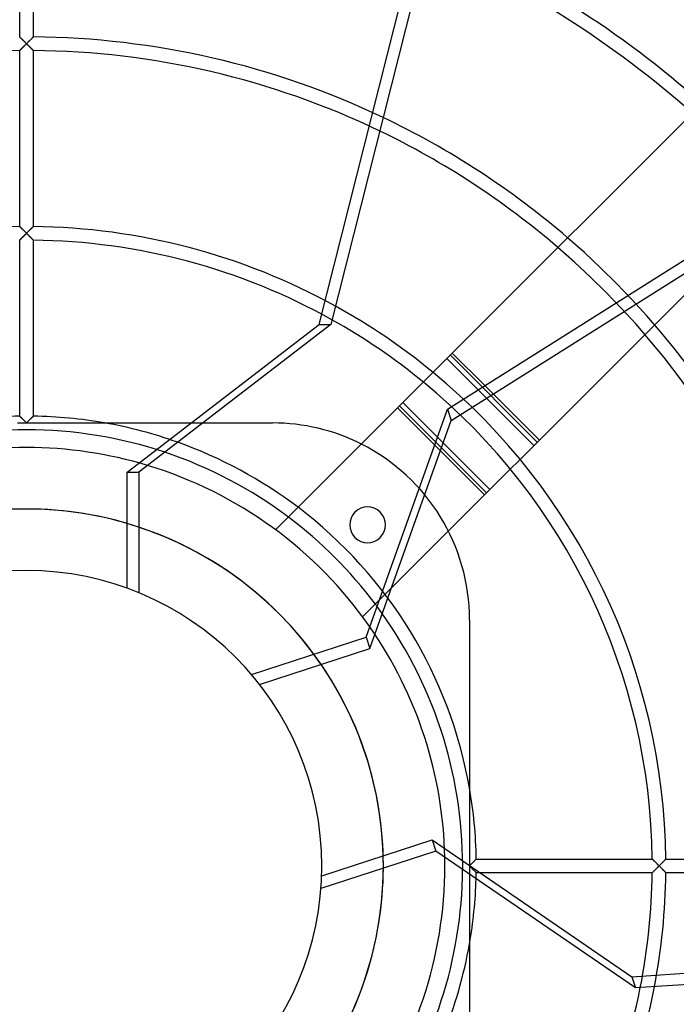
# Model space of a CAD drawing. Header units: millimetres. Extents: x -232 to 232, y -232 to 232.
# Tile 8 of 11: x -1 to 95, y -20 to 124. Entities that reach past the tile are written whole.
import ezdxf

# ---------------------------------------------------------------- set-up
doc = ezdxf.new("R2010")
doc.units = ezdxf.units.MM
doc.layers.add('HIDDEN', color=7, linetype='Continuous')
doc.layers.add('THICK', color=7, linetype='Continuous')

msp = doc.modelspace()

# ---------------------------------------------------------------- linework, layer by layer
at = {"layer": 'HIDDEN'}
for p, q in [((42.91, 79.42), (62.56, 157.05)), ((-1, 121.6), (-1, 147.42)), ((1, 147.42), (1, 121.6)), ((-1, 121.6), (-1, 121.6)), ((-1, 121.6), (-0.99, 121.59)), ((-0.99, 121.59), (-1, 121.6)), ((-1, 121.6), (-1, 121.6)), ((-0.99, 121.59), (-0.98, 121.58)), ((-0.98, 121.58), (-0.99, 121.59)), ((-0.98, 121.58), (-0.96, 121.56)), ((-0.96, 121.57), (-0.98, 121.58)), ((-0.94, 121.55), (-0.96, 121.57)), ((-0.96, 121.56), (-0.94, 121.54)), ((-0.92, 121.52), (-0.94, 121.55)), ((-0.94, 121.54), (-0.91, 121.52)), ((-0.89, 121.49), (-0.92, 121.52)), ((-0.91, 121.52), (-0.88, 121.49)), ((-0.86, 121.46), (-0.89, 121.49)), ((-0.88, 121.49), (-0.85, 121.45)), ((-0.83, 121.43), (-0.86, 121.46)), ((-0.85, 121.45), (-0.81, 121.42)), ((-0.79, 121.39), (-0.83, 121.43)), ((-0.81, 121.42), (-0.78, 121.38)), ((-0.75, 121.36), (-0.79, 121.39)), ((-0.78, 121.38), (-0.73, 121.34)), ((-0.71, 121.32), (-0.75, 121.36)), ((-0.73, 121.34), (-0.69, 121.3)), ((0.71, 121.32), (0.75, 121.36)), ((0.75, 121.36), (0.71, 121.32)), ((0.75, 121.36), (0.79, 121.39)), ((0.79, 121.39), (0.75, 121.36)), ((0.79, 121.39), (0.83, 121.43)), ((0.83, 121.43), (0.79, 121.39)), ((0.83, 121.43), (0.86, 121.46)), ((0.86, 121.46), (0.83, 121.43)), ((0.86, 121.46), (0.89, 121.49)), ((0.89, 121.49), (0.86, 121.46)), ((0.89, 121.49), (0.92, 121.52)), ((0.92, 121.52), (0.89, 121.49)), ((0.92, 121.52), (0.94, 121.55)), ((0.94, 121.55), (0.92, 121.52)), ((0.94, 121.55), (0.96, 121.57)), ((0.96, 121.57), (0.94, 121.55)), ((0.96, 121.57), (0.98, 121.58)), ((0.98, 121.58), (0.96, 121.57)), ((0.98, 121.58), (0.99, 121.59)), ((0.99, 121.59), (0.98, 121.58)), ((0.99, 121.59), (1, 121.6)), ((1, 121.6), (0.99, 121.59)), ((1, 121.6), (1, 121.6)), ((1, 121.6), (1, 121.6)), ((-0.74, 119.86), (-0.7, 119.9)), ((-0.68, 119.92), (-0.73, 119.88)), ((-0.67, 121.28), (-0.71, 121.32)), ((-0.7, 119.9), (-0.66, 119.94)), ((-0.69, 121.3), (-0.65, 121.26)), ((-0.64, 119.97), (-0.68, 119.92)), ((-0.63, 121.23), (-0.67, 121.28)), ((-0.66, 119.94), (-0.62, 119.99)), ((-0.65, 121.26), (-0.6, 121.21)), ((-0.59, 120.01), (-0.64, 119.97)), ((-0.58, 121.19), (-0.63, 121.23)), ((-0.62, 119.99), (-0.57, 120.03)), ((-0.6, 121.21), (-0.56, 121.16)), ((-0.54, 120.06), (-0.59, 120.01)), ((-0.54, 121.14), (-0.58, 121.19)), ((-0.57, 120.03), (-0.53, 120.08)), ((-0.56, 121.16), (-0.51, 121.12)), ((-0.49, 121.1), (-0.54, 121.14)), ((-0.5, 120.11), (-0.54, 120.06)), ((-0.53, 120.08), (-0.48, 120.13)), ((-0.51, 121.12), (-0.46, 121.07)), ((-0.44, 120.16), (-0.5, 120.11)), ((-0.44, 121.05), (-0.49, 121.1)), ((-0.48, 120.13), (-0.43, 120.18)), ((-0.46, 121.07), (-0.41, 121.02)), ((-0.4, 121), (-0.44, 121.05)), ((-0.39, 120.21), (-0.44, 120.16)), ((-0.43, 120.18), (-0.38, 120.23)), ((-0.41, 121.02), (-0.36, 120.97)), ((-0.35, 120.96), (-0.4, 121)), ((-0.34, 120.27), (-0.39, 120.21)), ((-0.38, 120.23), (-0.33, 120.28)), ((-0.36, 120.97), (-0.31, 120.92)), ((-0.3, 120.91), (-0.35, 120.96)), ((-0.28, 120.32), (-0.34, 120.27)), ((-0.33, 120.28), (-0.27, 120.33)), ((-0.31, 120.92), (-0.26, 120.87)), ((-0.25, 120.86), (-0.3, 120.91)), ((-0.23, 120.38), (-0.28, 120.32)), ((-0.27, 120.33), (-0.22, 120.39)), ((-0.26, 120.87), (-0.21, 120.82)), ((-0.2, 120.81), (-0.25, 120.86)), ((-0.17, 120.44), (-0.23, 120.38)), ((-0.22, 120.39), (-0.17, 120.44)), ((-0.21, 120.82), (-0.16, 120.76)), ((-0.15, 120.76), (-0.2, 120.81)), ((-0.17, 120.44), (-0.11, 120.5)), ((-0.12, 120.49), (-0.17, 120.44)), ((-0.16, 120.76), (-0.1, 120.71)), ((-0.1, 120.71), (-0.15, 120.76)), ((-0.06, 120.55), (-0.12, 120.49)), ((-0.11, 120.5), (-0.06, 120.55)), ((-0.1, 120.71), (-0.05, 120.66)), ((-0.05, 120.66), (-0.1, 120.71)), ((0, 120.61), (-0.06, 120.55)), ((-0.06, 120.55), (0, 120.61)), ((-0.05, 120.66), (0, 120.61)), ((0, 120.61), (-0.05, 120.66)), ((0, 120.61), (0.05, 120.66)), ((0.05, 120.66), (0, 120.61)), ((0.06, 120.55), (0, 120.61)), ((0, 120.61), (0.06, 120.55)), ((0.05, 120.66), (0.1, 120.71)), ((0.1, 120.71), (0.05, 120.66)), ((0.12, 120.49), (0.06, 120.55)), ((0.06, 120.55), (0.11, 120.5)), ((0.1, 120.71), (0.15, 120.76)), ((0.15, 120.76), (0.1, 120.71)), ((0.11, 120.5), (0.17, 120.44)), ((0.17, 120.44), (0.12, 120.49)), ((0.15, 120.76), (0.2, 120.81)), ((0.2, 120.81), (0.15, 120.76)), ((0.23, 120.38), (0.17, 120.44)), ((0.17, 120.44), (0.22, 120.39)), ((0.2, 120.81), (0.25, 120.86)), ((0.25, 120.86), (0.2, 120.81)), ((0.22, 120.39), (0.27, 120.33)), ((0.28, 120.32), (0.23, 120.38)), ((0.25, 120.86), (0.3, 120.91)), ((0.3, 120.91), (0.25, 120.86)), ((0.27, 120.33), (0.33, 120.28)), ((0.34, 120.27), (0.28, 120.32)), ((0.3, 120.91), (0.35, 120.96)), ((0.35, 120.96), (0.3, 120.91)), ((0.33, 120.28), (0.38, 120.23)), ((0.39, 120.21), (0.34, 120.27)), ((0.35, 120.96), (0.4, 121)), ((0.4, 121), (0.35, 120.96)), ((0.38, 120.23), (0.43, 120.18)), ((0.44, 120.16), (0.39, 120.21)), ((0.4, 121), (0.44, 121.05)), ((0.44, 121.05), (0.4, 121)), ((0.43, 120.18), (0.48, 120.13)), ((0.44, 121.05), (0.49, 121.1)), ((0.49, 121.1), (0.44, 121.05)), ((0.5, 120.11), (0.44, 120.16)), ((0.48, 120.13), (0.53, 120.08)), ((0.49, 121.1), (0.54, 121.14)), ((0.54, 121.14), (0.49, 121.1)), ((0.54, 120.06), (0.5, 120.11)), ((0.53, 120.08), (0.57, 120.03)), ((0.54, 121.14), (0.58, 121.19)), ((0.58, 121.19), (0.54, 121.14)), ((0.59, 120.01), (0.54, 120.06)), ((0.57, 120.03), (0.62, 119.99)), ((0.58, 121.19), (0.63, 121.23)), ((0.63, 121.23), (0.58, 121.19)), ((0.64, 119.97), (0.59, 120.01)), ((0.62, 119.99), (0.66, 119.94)), ((0.63, 121.23), (0.67, 121.28)), ((0.67, 121.28), (0.63, 121.23)), ((0.68, 119.92), (0.64, 119.97)), ((0.66, 119.94), (0.7, 119.9)), ((0.67, 121.28), (0.71, 121.32)), ((0.71, 121.32), (0.67, 121.28)), ((0.73, 119.88), (0.68, 119.92)), ((0.7, 119.9), (0.74, 119.86)), ((-0.99, 119.61), (-1, 119.61)), ((-1, 119.61), (-1, 119.6)), ((-1, 119.6), (-1, 119.61)), ((-1, 119.61), (-0.99, 119.61)), ((-1, 93.79), (-1, 119.6)), ((-0.98, 119.63), (-0.99, 119.61)), ((-0.99, 119.61), (-0.98, 119.63)), ((-0.96, 119.65), (-0.98, 119.63)), ((-0.98, 119.63), (-0.96, 119.64)), ((-0.93, 119.67), (-0.96, 119.65)), ((-0.96, 119.64), (-0.94, 119.66)), ((-0.94, 119.66), (-0.91, 119.69)), ((-0.91, 119.7), (-0.93, 119.67)), ((-0.88, 119.73), (-0.91, 119.7)), ((-0.91, 119.69), (-0.89, 119.72)), ((-0.89, 119.72), (-0.85, 119.75)), ((-0.84, 119.76), (-0.88, 119.73)), ((-0.85, 119.75), (-0.82, 119.78)), ((-0.81, 119.8), (-0.84, 119.76)), ((-0.82, 119.78), (-0.78, 119.82)), ((-0.77, 119.84), (-0.81, 119.8)), ((-0.78, 119.82), (-0.74, 119.86)), ((-0.73, 119.88), (-0.77, 119.84)), ((0.77, 119.84), (0.73, 119.88)), ((0.74, 119.86), (0.78, 119.82)), ((0.81, 119.8), (0.77, 119.84)), ((0.78, 119.82), (0.82, 119.78)), ((0.84, 119.76), (0.81, 119.8)), ((0.82, 119.78), (0.85, 119.75)), ((0.88, 119.73), (0.84, 119.76)), ((0.85, 119.75), (0.89, 119.72)), ((0.91, 119.7), (0.88, 119.73)), ((0.89, 119.72), (0.91, 119.69)), ((0.93, 119.67), (0.91, 119.7)), ((0.91, 119.69), (0.94, 119.66)), ((0.96, 119.65), (0.93, 119.67)), ((0.94, 119.66), (0.96, 119.64)), ((0.98, 119.63), (0.96, 119.65)), ((0.96, 119.64), (0.98, 119.63)), ((0.99, 119.61), (0.98, 119.63)), ((0.98, 119.63), (0.99, 119.61)), ((1, 119.61), (0.99, 119.61)), ((0.99, 119.61), (1, 119.61)), ((1, 119.6), (1, 119.61)), ((1, 119.61), (1, 119.6)), ((1, 119.6), (1, 93.79)), ((75.23, 62.46), (110.41, 97.64)), ((-1, 93.79), (-1, 93.79)), ((-1, 93.79), (-0.99, 93.78)), ((-0.99, 93.78), (-1, 93.79)), ((-1, 93.79), (-1, 93.79)), ((-0.99, 93.78), (-0.98, 93.77)), ((-0.98, 93.77), (-0.99, 93.78)), ((-0.98, 93.77), (-0.96, 93.75)), ((-0.96, 93.75), (-0.98, 93.77)), ((-0.96, 93.75), (-0.94, 93.73)), ((-0.94, 93.73), (-0.96, 93.75)), ((-0.94, 93.73), (-0.91, 93.7)), ((-0.92, 93.71), (-0.94, 93.73)), ((-0.89, 93.68), (-0.92, 93.71)), ((-0.91, 93.7), (-0.88, 93.67)), ((-0.86, 93.65), (-0.89, 93.68)), ((-0.88, 93.67), (-0.85, 93.64)), ((-0.83, 93.62), (-0.86, 93.65)), ((-0.85, 93.64), (-0.81, 93.6)), ((-0.79, 93.58), (-0.83, 93.62)), ((-0.81, 93.6), (-0.78, 93.57)), ((-0.75, 93.54), (-0.79, 93.58)), ((-0.78, 93.57), (-0.74, 93.53)), ((-0.71, 93.5), (-0.75, 93.54)), ((-0.74, 93.53), (-0.69, 93.48)), ((-0.67, 93.46), (-0.71, 93.5)), ((-0.69, 93.48), (-0.65, 93.44)), ((-0.63, 93.42), (-0.67, 93.46)), ((-0.65, 93.44), (-0.6, 93.4)), ((-0.58, 93.38), (-0.63, 93.42)), ((-0.6, 93.4), (-0.56, 93.35)), ((-0.54, 93.33), (-0.58, 93.38)), ((-0.56, 93.35), (-0.51, 93.3)), ((-0.49, 93.28), (-0.54, 93.33)), ((-0.51, 93.3), (-0.46, 93.25)), ((-0.44, 93.24), (-0.49, 93.28)), ((-0.46, 93.25), (-0.41, 93.2)), ((-0.4, 93.19), (-0.44, 93.24)), ((-0.41, 93.2), (-0.36, 93.15)), ((-0.35, 93.14), (-0.4, 93.19)), ((-0.34, 92.46), (-0.39, 92.4)), ((-0.38, 92.42), (-0.32, 92.47)), ((-0.36, 93.15), (-0.31, 93.1)), ((-0.3, 93.09), (-0.35, 93.14)), ((-0.28, 92.51), (-0.34, 92.46)), ((-0.32, 92.47), (-0.27, 92.52)), ((-0.31, 93.1), (-0.26, 93.05)), ((-0.25, 93.04), (-0.3, 93.09)), ((-0.23, 92.57), (-0.28, 92.51)), ((-0.27, 92.52), (-0.22, 92.58)), ((-0.26, 93.05), (-0.21, 93)), ((-0.2, 92.99), (-0.25, 93.04)), ((-0.17, 92.62), (-0.23, 92.57)), ((-0.22, 92.58), (-0.16, 92.63)), ((-0.21, 93), (-0.16, 92.95)), ((-0.15, 92.94), (-0.2, 92.99)), ((-0.12, 92.68), (-0.17, 92.62)), ((-0.16, 92.95), (-0.1, 92.9)), ((-0.16, 92.63), (-0.11, 92.69)), ((-0.1, 92.89), (-0.15, 92.94)), ((-0.06, 92.74), (-0.12, 92.68)), ((-0.11, 92.69), (-0.05, 92.74)), ((-0.1, 92.9), (-0.05, 92.85)), ((-0.05, 92.84), (-0.1, 92.89)), ((0, 92.79), (-0.06, 92.74)), ((-0.05, 92.85), (0, 92.79)), ((0, 92.79), (-0.05, 92.84)), ((-0.05, 92.74), (0, 92.79)), ((0.05, 92.85), (0, 92.79)), ((0, 92.79), (0.05, 92.84)), ((0.06, 92.74), (0, 92.79)), ((0, 92.79), (0.05, 92.74)), ((0.1, 92.9), (0.05, 92.85)), ((0.05, 92.84), (0.1, 92.89)), ((0.05, 92.74), (0.11, 92.69)), ((0.12, 92.68), (0.06, 92.74)), ((0.16, 92.95), (0.1, 92.9)), ((0.1, 92.89), (0.15, 92.94)), ((0.11, 92.69), (0.16, 92.63)), ((0.17, 92.62), (0.12, 92.68)), ((0.15, 92.94), (0.2, 92.99)), ((0.21, 93), (0.16, 92.95)), ((0.16, 92.63), (0.22, 92.58)), ((0.23, 92.57), (0.17, 92.62)), ((0.2, 92.99), (0.25, 93.04)), ((0.26, 93.05), (0.21, 93)), ((0.22, 92.58), (0.27, 92.52)), ((0.28, 92.51), (0.23, 92.57)), ((0.25, 93.04), (0.3, 93.09)), ((0.31, 93.1), (0.26, 93.05)), ((0.27, 92.52), (0.32, 92.47)), ((0.34, 92.46), (0.28, 92.51)), ((0.3, 93.09), (0.35, 93.14)), ((0.36, 93.15), (0.31, 93.1)), ((0.32, 92.47), (0.38, 92.42)), ((0.39, 92.4), (0.34, 92.46)), ((0.35, 93.14), (0.4, 93.19)), ((0.41, 93.2), (0.36, 93.15)), ((0.4, 93.19), (0.44, 93.24)), ((0.46, 93.25), (0.41, 93.2)), ((0.44, 93.24), (0.49, 93.28)), ((0.51, 93.3), (0.46, 93.25)), ((0.49, 93.28), (0.54, 93.33)), ((0.56, 93.35), (0.51, 93.3)), ((0.54, 93.33), (0.58, 93.38)), ((0.6, 93.4), (0.56, 93.35)), ((0.58, 93.38), (0.63, 93.42)), ((0.65, 93.44), (0.6, 93.4)), ((0.63, 93.42), (0.67, 93.46)), ((0.69, 93.48), (0.65, 93.44)), ((0.67, 93.46), (0.71, 93.5)), ((0.74, 93.53), (0.69, 93.48)), ((0.71, 93.5), (0.75, 93.54)), ((0.78, 93.57), (0.74, 93.53)), ((0.75, 93.54), (0.79, 93.58)), ((0.81, 93.6), (0.78, 93.57)), ((0.79, 93.58), (0.83, 93.62)), ((0.85, 93.64), (0.81, 93.6)), ((0.83, 93.62), (0.86, 93.65)), ((0.88, 93.67), (0.85, 93.64)), ((0.86, 93.65), (0.89, 93.68)), ((0.91, 93.7), (0.88, 93.67)), ((0.89, 93.68), (0.92, 93.71)), ((0.94, 93.73), (0.91, 93.7)), ((0.92, 93.71), (0.94, 93.73)), ((0.94, 93.73), (0.96, 93.75)), ((0.96, 93.75), (0.94, 93.73)), ((0.96, 93.75), (0.98, 93.77)), ((0.98, 93.77), (0.96, 93.75)), ((0.98, 93.77), (0.99, 93.78)), ((0.99, 93.78), (0.98, 93.77)), ((0.99, 93.78), (1, 93.79)), ((1, 93.79), (0.99, 93.78)), ((1, 93.79), (1, 93.79)), ((1, 93.79), (1, 93.79)), ((-0.99, 91.8), (-1, 91.79)), ((-1, 91.79), (-0.99, 91.8)), ((-1, 91.79), (-1, 91.79)), ((-1, 65.97), (-1, 91.79)), ((-1, 91.79), (-1, 91.79)), ((-0.98, 91.81), (-0.99, 91.8)), ((-0.99, 91.8), (-0.98, 91.81)), ((-0.96, 91.83), (-0.98, 91.81)), ((-0.98, 91.81), (-0.97, 91.82)), ((-0.97, 91.82), (-0.95, 91.84)), ((-0.93, 91.85), (-0.96, 91.83)), ((-0.95, 91.84), (-0.92, 91.87)), ((-0.91, 91.88), (-0.93, 91.85)), ((-0.92, 91.87), (-0.9, 91.89)), ((-0.88, 91.91), (-0.91, 91.88)), ((-0.9, 91.89), (-0.87, 91.92)), ((-0.84, 91.95), (-0.88, 91.91)), ((-0.87, 91.92), (-0.83, 91.96)), ((-0.81, 91.98), (-0.84, 91.95)), ((-0.83, 91.96), (-0.8, 91.99)), ((-0.77, 92.02), (-0.81, 91.98)), ((-0.8, 91.99), (-0.76, 92.03)), ((-0.73, 92.07), (-0.77, 92.02)), ((-0.76, 92.03), (-0.71, 92.08)), ((-0.68, 92.11), (-0.73, 92.07)), ((-0.71, 92.08), (-0.67, 92.12)), ((-0.64, 92.15), (-0.68, 92.11)), ((-0.67, 92.12), (-0.62, 92.17)), ((-0.59, 92.2), (-0.64, 92.15)), ((-0.62, 92.17), (-0.58, 92.22)), ((-0.54, 92.25), (-0.59, 92.2)), ((-0.58, 92.22), (-0.53, 92.26)), ((-0.49, 92.3), (-0.54, 92.25)), ((-0.53, 92.26), (-0.48, 92.31)), ((-0.44, 92.35), (-0.49, 92.3)), ((-0.48, 92.31), (-0.43, 92.37)), ((-0.39, 92.4), (-0.44, 92.35)), ((-0.43, 92.37), (-0.38, 92.42)), ((0.38, 92.42), (0.43, 92.37)), ((0.44, 92.35), (0.39, 92.4)), ((0.43, 92.37), (0.48, 92.31)), ((0.49, 92.3), (0.44, 92.35)), ((0.48, 92.31), (0.53, 92.26)), ((0.54, 92.25), (0.49, 92.3)), ((0.53, 92.26), (0.58, 92.22)), ((0.59, 92.2), (0.54, 92.25)), ((0.58, 92.22), (0.62, 92.17)), ((0.64, 92.15), (0.59, 92.2)), ((0.62, 92.17), (0.67, 92.12)), ((0.68, 92.11), (0.64, 92.15)), ((0.67, 92.12), (0.71, 92.08)), ((0.73, 92.07), (0.68, 92.11)), ((0.71, 92.08), (0.76, 92.03)), ((0.77, 92.02), (0.73, 92.07)), ((0.76, 92.03), (0.8, 91.99)), ((0.81, 91.98), (0.77, 92.02)), ((0.8, 91.99), (0.83, 91.96)), ((0.84, 91.95), (0.81, 91.98)), ((0.83, 91.96), (0.87, 91.92)), ((0.88, 91.91), (0.84, 91.95)), ((0.87, 91.92), (0.9, 91.89)), ((0.91, 91.88), (0.88, 91.91)), ((0.9, 91.89), (0.92, 91.87)), ((0.93, 91.85), (0.91, 91.88)), ((0.92, 91.87), (0.95, 91.84)), ((0.96, 91.83), (0.93, 91.85)), ((0.95, 91.84), (0.97, 91.82)), ((0.98, 91.81), (0.96, 91.83)), ((0.97, 91.82), (0.98, 91.81)), ((0.99, 91.8), (0.98, 91.81)), ((0.98, 91.81), (0.99, 91.8)), ((1, 91.79), (0.99, 91.8)), ((0.99, 91.8), (1, 91.79)), ((1, 91.79), (1, 65.97)), ((1, 91.79), (1, 91.79)), ((1, 91.79), (1, 91.79)), ((14.77, 57.76), (42.91, 79.42)), ((42.91, 79.42), (44.63, 79.42)), ((74.43, 61.67), (61.67, 74.43)), ((74.93, 62.17), (62.17, 74.93)), ((67.24, 70.45), (75.23, 62.46)), ((67.18, 54.42), (54.42, 67.18)), ((-1, 65.97), (-1, 65.97)), ((-1, 65.97), (-0.99, 65.96)), ((-0.99, 65.96), (-1, 65.97)), ((-1, 65.97), (-1, 65.97)), ((-0.99, 65.96), (-0.98, 65.95)), ((-0.98, 65.95), (-0.99, 65.96)), ((-0.98, 65.95), (-0.96, 65.93)), ((-0.96, 65.94), (-0.98, 65.95)), ((-0.94, 65.91), (-0.96, 65.94)), ((-0.96, 65.93), (-0.94, 65.91)), ((-0.94, 65.91), (-0.91, 65.89)), ((-0.92, 65.89), (-0.94, 65.91)), ((-0.89, 65.86), (-0.92, 65.89)), ((-0.91, 65.89), (-0.88, 65.86)), ((-0.86, 65.83), (-0.89, 65.86)), ((-0.88, 65.86), (-0.85, 65.82)), ((-0.83, 65.8), (-0.86, 65.83)), ((-0.85, 65.82), (-0.81, 65.79)), ((-0.79, 65.77), (-0.83, 65.8)), ((-0.81, 65.79), (-0.78, 65.75)), ((-0.75, 65.73), (-0.79, 65.77)), ((-0.78, 65.75), (-0.74, 65.71)), ((-0.71, 65.69), (-0.75, 65.73)), ((-0.74, 65.71), (-0.69, 65.67)), ((-0.67, 65.65), (-0.71, 65.69)), ((-0.69, 65.67), (-0.65, 65.63)), ((-0.63, 65.6), (-0.67, 65.65)), ((-0.65, 65.63), (-0.6, 65.58)), ((-0.58, 65.56), (-0.63, 65.6)), ((-0.6, 65.58), (-0.56, 65.53)), ((-0.54, 65.52), (-0.58, 65.56)), ((-0.56, 65.53), (-0.51, 65.49)), ((-0.49, 65.47), (-0.54, 65.52)), ((-0.51, 65.49), (-0.46, 65.44)), ((-0.44, 65.42), (-0.49, 65.47)), ((-0.46, 65.44), (-0.41, 65.39)), ((-0.4, 65.38), (-0.44, 65.42)), ((-0.41, 65.39), (-0.36, 65.34)), ((-0.35, 65.33), (-0.4, 65.38)), ((-0.36, 65.34), (-0.31, 65.29)), ((-0.3, 65.28), (-0.35, 65.33)), ((-0.31, 65.29), (-0.26, 65.24)), ((-0.25, 65.23), (-0.3, 65.28)), ((-0.26, 65.24), (-0.21, 65.19)), ((-0.2, 65.18), (-0.25, 65.23)), ((-0.21, 65.19), (-0.16, 65.14)), ((-0.15, 65.13), (-0.2, 65.18)), ((-0.16, 65.14), (-0.1, 65.08)), ((-0.1, 65.08), (-0.15, 65.13)), ((-0.1, 65.08), (-0.05, 65.03)), ((-0.05, 65.03), (-0.1, 65.08)), ((-0.05, 65.03), (0, 64.98)), ((0, 64.98), (-0.05, 65.03)), ((0, 64.98), (0.05, 65.03)), ((0.05, 65.03), (0, 64.98)), ((0.05, 65.03), (0.1, 65.08)), ((0.1, 65.08), (0.05, 65.03)), ((0.1, 65.08), (0.16, 65.14)), ((0.15, 65.13), (0.1, 65.08)), ((0.2, 65.18), (0.15, 65.13)), ((0.16, 65.14), (0.21, 65.19)), ((0.25, 65.23), (0.2, 65.18)), ((0.21, 65.19), (0.26, 65.24)), ((0.3, 65.28), (0.25, 65.23)), ((0.26, 65.24), (0.31, 65.29)), ((0.35, 65.33), (0.3, 65.28)), ((0.31, 65.29), (0.36, 65.34)), ((0.4, 65.38), (0.35, 65.33)), ((0.36, 65.34), (0.41, 65.39)), ((0.44, 65.42), (0.4, 65.38)), ((0.41, 65.39), (0.46, 65.44)), ((0.49, 65.47), (0.44, 65.42)), ((0.46, 65.44), (0.51, 65.49)), ((0.54, 65.52), (0.49, 65.47)), ((0.51, 65.49), (0.56, 65.53)), ((0.58, 65.56), (0.54, 65.52)), ((0.56, 65.53), (0.6, 65.58)), ((0.63, 65.6), (0.58, 65.56)), ((0.6, 65.58), (0.65, 65.63)), ((0.67, 65.65), (0.63, 65.6)), ((0.65, 65.63), (0.69, 65.67)), ((0.71, 65.69), (0.67, 65.65)), ((0.69, 65.67), (0.74, 65.71)), ((0.75, 65.73), (0.71, 65.69)), ((0.74, 65.71), (0.78, 65.75)), ((0.79, 65.77), (0.75, 65.73)), ((0.78, 65.75), (0.81, 65.79)), ((0.83, 65.8), (0.79, 65.77)), ((0.81, 65.79), (0.85, 65.82)), ((0.86, 65.83), (0.83, 65.8)), ((0.85, 65.82), (0.88, 65.86)), ((0.89, 65.86), (0.86, 65.83)), ((0.88, 65.86), (0.91, 65.89)), ((0.92, 65.89), (0.89, 65.86)), ((0.91, 65.89), (0.94, 65.91)), ((0.94, 65.91), (0.92, 65.89)), ((0.96, 65.94), (0.94, 65.91)), ((0.94, 65.91), (0.96, 65.93)), ((0.96, 65.93), (0.98, 65.95)), ((0.98, 65.95), (0.96, 65.94)), ((0.98, 65.95), (0.99, 65.96)), ((0.99, 65.96), (0.98, 65.95)), ((0.99, 65.96), (1, 65.97)), ((1, 65.97), (0.99, 65.96)), ((1, 65.97), (1, 65.97)), ((1, 65.97), (1, 65.97)), ((-1.33, 64.98), (-1, 64.98)), ((-1, 64.98), (-0.66, 64.98)), ((-0.66, 64.98), (-0.33, 64.98)), ((-0.33, 64.98), (0, 64.98)), ((0, 64.98), (0.33, 64.98)), ((0.33, 64.98), (0.66, 64.98)), ((0.66, 64.98), (1, 64.98)), ((1, 64.98), (1.33, 64.98)), ((1.33, 64.98), (1.68, 64.98)), ((1.68, 64.98), (2.02, 64.98)), ((2.02, 64.98), (2.37, 64.98)), ((2.37, 64.98), (2.71, 64.98)), ((2.71, 64.98), (3.06, 64.98)), ((3.06, 64.98), (3.41, 64.98)), ((3.41, 64.98), (3.77, 64.98)), ((3.77, 64.98), (4.12, 64.98)), ((4.12, 64.98), (4.47, 64.98)), ((4.47, 64.98), (4.83, 64.98)), ((4.83, 64.98), (5.18, 64.98)), ((5.18, 64.98), (5.53, 64.98)), ((5.53, 64.98), (5.89, 64.98)), ((5.89, 64.98), (6.24, 64.98)), ((6.24, 64.98), (6.59, 64.98)), ((6.59, 64.98), (6.94, 64.98)), ((6.94, 64.98), (7.29, 64.98)), ((7.29, 64.98), (7.63, 64.98)), ((7.63, 64.98), (7.98, 64.98)), ((7.98, 64.98), (8.32, 64.98)), ((8.32, 64.98), (8.65, 64.98)), ((8.65, 64.98), (8.99, 64.98)), ((8.99, 64.98), (9.32, 64.98)), ((9.32, 64.98), (9.65, 64.98)), ((9.65, 64.98), (9.98, 64.98)), ((9.98, 64.98), (10.3, 64.98)), ((10.3, 64.98), (10.61, 64.98)), ((10.61, 64.98), (10.93, 64.98)), ((10.93, 64.98), (11.24, 64.98)), ((11.24, 64.98), (11.44, 64.98)), ((11.44, 64.98), (25.87, 64.98)), ((36.1, 64.98), (36.1, 64.98)), ((67.47, 54.71), (60.02, 62.16)), ((67.97, 55.21), (60.29, 62.9)), ((67.97, 55.21), (75.23, 62.46)), ((14.77, 40.72), (14.77, 57.76)), ((14.77, 57.76), (16.49, 57.76)), ((67.97, 55.21), (67.47, 54.71)), ((51.79, 39.03), (67.47, 54.71)), ((36.54, 49.3), (36.54, 49.3)), ((49.3, 36.54), (49.3, 36.54)), ((64.98, 36.1), (64.98, 11.44)), ((64.98, 36.1), (64.98, 36.1)), ((64.98, 11.44), (64.98, 11.24)), ((64.98, 11.24), (64.98, 10.93)), ((64.98, 10.93), (64.98, 10.61)), ((64.98, 10.61), (64.98, 10.3)), ((64.98, 10.3), (64.98, 9.98)), ((64.98, 9.98), (64.98, 9.65)), ((64.98, 9.65), (64.98, 9.32)), ((64.98, 9.32), (64.98, 8.99)), ((64.98, 8.99), (64.98, 8.65)), ((64.98, 8.65), (64.98, 8.32)), ((64.98, 8.32), (64.98, 7.98)), ((64.98, 7.98), (64.98, 7.63)), ((64.98, 7.63), (64.98, 7.29)), ((64.98, 7.29), (64.98, 6.94)), ((64.98, 6.94), (64.98, 6.59)), ((64.98, 6.59), (64.98, 6.24)), ((64.98, 6.24), (64.98, 5.89)), ((64.98, 5.89), (64.98, 5.53)), ((64.98, 5.53), (64.98, 5.18)), ((64.98, 5.18), (64.98, 4.83)), ((64.98, 4.83), (64.98, 4.47)), ((64.98, 4.47), (64.98, 4.12)), ((43.3, -1.46), (59.5, 3.8)), ((59.5, 3.8), (60.03, 2.16)), ((59.5, 3.8), (88.79, -16.26)), ((64.98, 4.12), (64.98, 3.77)), ((64.98, 3.77), (64.98, 3.41)), ((64.98, 3.41), (64.98, 3.06)), ((64.98, 3.06), (64.98, 2.71)), ((64.98, 2.71), (64.98, 2.37)), ((64.98, 2.37), (64.98, 2.02)), ((64.98, 2.02), (64.98, 1.68)), ((64.98, 1.68), (64.98, 1.33)), ((64.98, 1.33), (64.98, 1)), ((64.98, 1), (64.98, 0.66)), ((64.98, 0.66), (64.98, 0.33)), ((64.98, 0.33), (64.98, 0)), ((65.03, 0.05), (64.98, 0)), ((64.98, 0), (65.03, 0.05)), ((64.98, 0), (64.98, -0.33)), ((65.08, 0.1), (65.03, 0.05)), ((65.03, 0.05), (65.08, 0.1)), ((65.14, 0.16), (65.08, 0.1)), ((65.08, 0.1), (65.13, 0.15)), ((65.13, 0.15), (65.18, 0.2)), ((65.19, 0.21), (65.14, 0.16)), ((65.18, 0.2), (65.23, 0.25)), ((65.24, 0.26), (65.19, 0.21)), ((65.23, 0.25), (65.28, 0.3)), ((65.29, 0.31), (65.24, 0.26)), ((65.28, 0.3), (65.33, 0.35)), ((65.34, 0.36), (65.29, 0.31)), ((65.33, 0.35), (65.38, 0.4)), ((65.39, 0.41), (65.34, 0.36)), ((65.38, 0.4), (65.42, 0.44)), ((65.44, 0.46), (65.39, 0.41)), ((65.42, 0.44), (65.47, 0.49)), ((65.49, 0.51), (65.44, 0.46)), ((65.47, 0.49), (65.52, 0.54)), ((65.53, 0.56), (65.49, 0.51)), ((65.52, 0.54), (65.56, 0.58)), ((65.58, 0.6), (65.53, 0.56)), ((65.56, 0.58), (65.6, 0.63)), ((65.63, 0.65), (65.58, 0.6)), ((65.6, 0.63), (65.65, 0.67)), ((65.67, 0.69), (65.63, 0.65)), ((65.65, 0.67), (65.69, 0.71)), ((65.71, 0.74), (65.67, 0.69)), ((65.69, 0.71), (65.73, 0.75)), ((65.75, 0.78), (65.71, 0.74)), ((65.73, 0.75), (65.77, 0.79)), ((65.79, 0.81), (65.75, 0.78)), ((65.77, 0.79), (65.8, 0.83)), ((65.82, 0.85), (65.79, 0.81)), ((65.8, 0.83), (65.83, 0.86)), ((65.86, 0.88), (65.82, 0.85)), ((65.83, 0.86), (65.86, 0.89)), ((65.86, 0.89), (65.89, 0.92)), ((65.89, 0.91), (65.86, 0.88)), ((65.91, 0.94), (65.89, 0.91)), ((65.89, 0.92), (65.91, 0.94)), ((65.93, 0.96), (65.91, 0.94)), ((65.91, 0.94), (65.94, 0.96)), ((65.95, 0.98), (65.93, 0.96)), ((65.94, 0.96), (65.95, 0.98)), ((65.96, 0.99), (65.95, 0.98)), ((65.95, 0.98), (65.96, 0.99)), ((65.97, 1), (65.96, 0.99)), ((65.96, 0.99), (65.97, 1)), ((65.97, 1), (91.79, 1)), ((65.97, 1), (65.97, 1)), ((65.97, 1), (65.97, 1)), ((91.8, 0.99), (91.79, 1)), ((91.79, 1), (91.79, 1)), ((91.79, 1), (91.79, 1)), ((91.79, 1), (91.8, 0.99)), ((91.81, 0.98), (91.8, 0.99)), ((91.8, 0.99), (91.81, 0.98)), ((91.83, 0.96), (91.81, 0.98)), ((91.81, 0.98), (91.82, 0.97)), ((91.82, 0.97), (91.84, 0.95)), ((91.85, 0.93), (91.83, 0.96)), ((91.84, 0.95), (91.87, 0.92)), ((91.88, 0.91), (91.85, 0.93)), ((91.87, 0.92), (91.89, 0.9)), ((91.91, 0.88), (91.88, 0.91)), ((91.89, 0.9), (91.92, 0.87)), ((91.95, 0.84), (91.91, 0.88)), ((91.92, 0.87), (91.96, 0.83)), ((91.98, 0.81), (91.95, 0.84)), ((91.96, 0.83), (91.99, 0.8)), ((92.02, 0.77), (91.98, 0.81)), ((91.99, 0.8), (92.03, 0.76)), ((92.07, 0.73), (92.02, 0.77)), ((92.03, 0.76), (92.08, 0.71)), ((92.11, 0.68), (92.07, 0.73)), ((92.08, 0.71), (92.12, 0.67)), ((92.15, 0.64), (92.11, 0.68)), ((92.12, 0.67), (92.17, 0.62)), ((92.2, 0.59), (92.15, 0.64)), ((92.17, 0.62), (92.22, 0.58)), ((92.25, 0.54), (92.2, 0.59)), ((92.22, 0.58), (92.26, 0.53)), ((92.3, 0.49), (92.25, 0.54)), ((92.26, 0.53), (92.31, 0.48)), ((92.35, 0.44), (92.3, 0.49)), ((92.31, 0.48), (92.37, 0.43)), ((92.4, 0.39), (92.35, 0.44)), ((92.37, 0.43), (92.42, 0.38)), ((92.46, 0.34), (92.4, 0.39)), ((92.42, 0.38), (92.47, 0.32)), ((92.51, 0.28), (92.46, 0.34)), ((92.47, 0.32), (92.52, 0.27)), ((92.57, 0.23), (92.51, 0.28)), ((92.52, 0.27), (92.58, 0.22)), ((92.62, 0.17), (92.57, 0.23)), ((92.58, 0.22), (92.63, 0.16)), ((92.68, 0.12), (92.62, 0.17)), ((92.63, 0.16), (92.69, 0.11)), ((92.74, 0.06), (92.68, 0.12)), ((92.69, 0.11), (92.74, 0.05)), ((92.79, 0), (92.74, 0.06)), ((92.74, 0.05), (92.79, 0)), ((92.74, -0.06), (92.79, 0)), ((92.79, 0), (92.74, -0.05)), ((92.85, 0.05), (92.79, 0)), ((92.79, 0), (92.84, 0.05)), ((92.79, 0), (92.85, -0.05)), ((92.84, -0.05), (92.79, 0)), ((92.84, 0.05), (92.89, 0.1)), ((92.9, 0.1), (92.85, 0.05)), ((92.89, 0.1), (92.94, 0.15)), ((92.95, 0.16), (92.9, 0.1)), ((92.94, 0.15), (92.99, 0.2)), ((93, 0.21), (92.95, 0.16)), ((92.99, 0.2), (93.04, 0.25)), ((93.05, 0.26), (93, 0.21)), ((93.04, 0.25), (93.09, 0.3)), ((93.1, 0.31), (93.05, 0.26)), ((93.09, 0.3), (93.14, 0.35)), ((93.15, 0.36), (93.1, 0.31)), ((93.14, 0.35), (93.19, 0.4)), ((93.2, 0.41), (93.15, 0.36)), ((93.19, 0.4), (93.24, 0.44)), ((93.25, 0.46), (93.2, 0.41)), ((93.24, 0.44), (93.28, 0.49)), ((93.3, 0.51), (93.25, 0.46)), ((93.28, 0.49), (93.33, 0.54)), ((93.35, 0.56), (93.3, 0.51)), ((93.33, 0.54), (93.38, 0.58)), ((93.4, 0.6), (93.35, 0.56)), ((93.38, 0.58), (93.42, 0.63)), ((93.44, 0.65), (93.4, 0.6)), ((93.42, 0.63), (93.46, 0.67)), ((93.48, 0.69), (93.44, 0.65)), ((93.46, 0.67), (93.5, 0.71)), ((93.53, 0.74), (93.48, 0.69)), ((93.5, 0.71), (93.54, 0.75)), ((93.57, 0.78), (93.53, 0.74)), ((93.54, 0.75), (93.58, 0.79)), ((93.6, 0.81), (93.57, 0.78)), ((93.58, 0.79), (93.62, 0.83)), ((93.64, 0.85), (93.6, 0.81)), ((93.62, 0.83), (93.65, 0.86)), ((93.67, 0.88), (93.64, 0.85)), ((93.65, 0.86), (93.68, 0.89)), ((93.7, 0.91), (93.67, 0.88)), ((93.68, 0.89), (93.71, 0.92)), ((93.73, 0.94), (93.7, 0.91)), ((93.71, 0.92), (93.73, 0.94)), ((93.75, 0.96), (93.73, 0.94)), ((93.73, 0.94), (93.75, 0.96)), ((93.77, 0.98), (93.75, 0.96)), ((93.75, 0.96), (93.77, 0.98)), ((93.78, 0.99), (93.77, 0.98)), ((93.77, 0.98), (93.78, 0.99)), ((93.79, 1), (93.78, 0.99)), ((93.78, 0.99), (93.79, 1)), ((93.79, 1), (93.79, 1)), ((93.79, 1), (119.6, 1)), ((93.79, 1), (93.79, 1)), ((65.03, -0.05), (64.98, 0)), ((64.98, 0), (65.03, -0.05)), ((64.98, -0.33), (64.98, -0.66)), ((64.98, -0.66), (64.98, -1)), ((64.98, -1), (64.98, -1.33)), ((64.98, -1.33), (64.98, -1.68)), ((65.08, -0.1), (65.03, -0.05)), ((65.03, -0.05), (65.08, -0.1)), ((65.14, -0.16), (65.08, -0.1)), ((65.08, -0.1), (65.13, -0.15)), ((65.13, -0.15), (65.18, -0.2)), ((65.19, -0.21), (65.14, -0.16)), ((65.18, -0.2), (65.23, -0.25)), ((65.24, -0.26), (65.19, -0.21)), ((65.23, -0.25), (65.28, -0.3)), ((65.29, -0.31), (65.24, -0.26)), ((65.28, -0.3), (65.33, -0.35)), ((65.34, -0.36), (65.29, -0.31)), ((65.33, -0.35), (65.38, -0.4)), ((65.39, -0.41), (65.34, -0.36)), ((65.38, -0.4), (65.42, -0.44)), ((65.44, -0.46), (65.39, -0.41)), ((65.42, -0.44), (65.47, -0.49)), ((65.49, -0.51), (65.44, -0.46)), ((65.47, -0.49), (65.52, -0.54)), ((65.53, -0.56), (65.49, -0.51)), ((65.52, -0.54), (65.56, -0.58)), ((65.58, -0.6), (65.53, -0.56)), ((65.56, -0.58), (65.6, -0.63)), ((65.63, -0.65), (65.58, -0.6)), ((65.6, -0.63), (65.65, -0.67)), ((65.67, -0.69), (65.63, -0.65)), ((65.65, -0.67), (65.69, -0.71)), ((65.71, -0.74), (65.67, -0.69)), ((65.69, -0.71), (65.73, -0.75)), ((65.75, -0.78), (65.71, -0.74)), ((65.73, -0.75), (65.77, -0.79)), ((65.79, -0.81), (65.75, -0.78)), ((65.77, -0.79), (65.8, -0.83)), ((65.82, -0.85), (65.79, -0.81)), ((65.8, -0.83), (65.83, -0.86)), ((65.86, -0.88), (65.82, -0.85)), ((65.83, -0.86), (65.86, -0.89)), ((65.89, -0.91), (65.86, -0.88)), ((65.86, -0.89), (65.89, -0.92)), ((65.91, -0.94), (65.89, -0.91)), ((65.89, -0.92), (65.91, -0.94)), ((65.93, -0.96), (65.91, -0.94)), ((65.91, -0.94), (65.94, -0.96)), ((65.95, -0.98), (65.93, -0.96)), ((65.94, -0.96), (65.95, -0.98)), ((65.96, -0.99), (65.95, -0.98)), ((65.95, -0.98), (65.96, -0.99)), ((65.97, -1), (65.96, -0.99)), ((65.96, -0.99), (65.97, -1)), ((65.97, -1), (65.97, -1)), ((65.97, -1), (65.97, -1)), ((91.79, -1), (65.97, -1)), ((91.79, -1), (91.8, -0.99)), ((91.8, -0.99), (91.79, -1)), ((91.79, -1), (91.79, -1)), ((91.79, -1), (91.79, -1)), ((91.8, -0.99), (91.81, -0.98)), ((91.81, -0.98), (91.8, -0.99)), ((91.81, -0.98), (91.83, -0.96)), ((91.82, -0.97), (91.81, -0.98)), ((91.84, -0.95), (91.82, -0.97)), ((91.83, -0.96), (91.85, -0.93)), ((91.87, -0.92), (91.84, -0.95)), ((91.85, -0.93), (91.88, -0.91)), ((91.89, -0.9), (91.87, -0.92)), ((91.88, -0.91), (91.91, -0.88)), ((91.92, -0.87), (91.89, -0.9)), ((91.91, -0.88), (91.95, -0.84)), ((91.96, -0.83), (91.92, -0.87)), ((91.95, -0.84), (91.98, -0.81)), ((91.99, -0.8), (91.96, -0.83)), ((91.98, -0.81), (92.02, -0.77)), ((92.03, -0.76), (91.99, -0.8)), ((92.02, -0.77), (92.07, -0.73)), ((92.08, -0.71), (92.03, -0.76)), ((92.07, -0.73), (92.11, -0.68)), ((92.12, -0.67), (92.08, -0.71)), ((92.11, -0.68), (92.15, -0.64)), ((92.17, -0.62), (92.12, -0.67)), ((92.15, -0.64), (92.2, -0.59)), ((92.22, -0.58), (92.17, -0.62)), ((92.2, -0.59), (92.25, -0.54)), ((92.26, -0.53), (92.22, -0.58)), ((92.25, -0.54), (92.3, -0.49)), ((92.31, -0.48), (92.26, -0.53)), ((92.3, -0.49), (92.35, -0.44)), ((92.37, -0.43), (92.31, -0.48)), ((92.35, -0.44), (92.4, -0.39)), ((92.42, -0.38), (92.37, -0.43)), ((92.4, -0.39), (92.46, -0.34)), ((92.47, -0.32), (92.42, -0.38)), ((92.46, -0.34), (92.51, -0.28)), ((92.52, -0.27), (92.47, -0.32)), ((92.51, -0.28), (92.57, -0.23)), ((92.58, -0.22), (92.52, -0.27)), ((92.57, -0.23), (92.62, -0.17)), ((92.63, -0.16), (92.58, -0.22)), ((92.62, -0.17), (92.68, -0.12)), ((92.69, -0.11), (92.63, -0.16)), ((92.68, -0.12), (92.74, -0.06)), ((92.74, -0.05), (92.69, -0.11)), ((92.89, -0.1), (92.84, -0.05)), ((92.85, -0.05), (92.9, -0.1)), ((92.94, -0.15), (92.89, -0.1)), ((92.9, -0.1), (92.95, -0.16)), ((92.99, -0.2), (92.94, -0.15)), ((92.95, -0.16), (93, -0.21)), ((93.04, -0.25), (92.99, -0.2)), ((93, -0.21), (93.05, -0.26)), ((93.09, -0.3), (93.04, -0.25)), ((93.05, -0.26), (93.1, -0.31)), ((93.14, -0.35), (93.09, -0.3)), ((93.1, -0.31), (93.15, -0.36)), ((93.19, -0.4), (93.14, -0.35)), ((93.15, -0.36), (93.2, -0.41)), ((93.24, -0.44), (93.19, -0.4)), ((93.2, -0.41), (93.25, -0.46)), ((93.28, -0.49), (93.24, -0.44)), ((93.25, -0.46), (93.3, -0.51)), ((93.33, -0.54), (93.28, -0.49)), ((93.3, -0.51), (93.35, -0.56)), ((93.38, -0.58), (93.33, -0.54)), ((93.35, -0.56), (93.4, -0.6)), ((93.42, -0.63), (93.38, -0.58)), ((93.4, -0.6), (93.44, -0.65)), ((93.46, -0.67), (93.42, -0.63)), ((93.44, -0.65), (93.48, -0.69)), ((93.5, -0.71), (93.46, -0.67)), ((93.48, -0.69), (93.53, -0.74)), ((93.54, -0.75), (93.5, -0.71)), ((93.53, -0.74), (93.57, -0.78)), ((93.58, -0.79), (93.54, -0.75)), ((93.57, -0.78), (93.6, -0.81)), ((93.62, -0.83), (93.58, -0.79)), ((93.6, -0.81), (93.64, -0.85)), ((93.65, -0.86), (93.62, -0.83)), ((93.64, -0.85), (93.67, -0.88)), ((93.68, -0.89), (93.65, -0.86)), ((93.67, -0.88), (93.7, -0.91)), ((93.71, -0.92), (93.68, -0.89)), ((93.7, -0.91), (93.73, -0.94)), ((93.73, -0.94), (93.71, -0.92)), ((93.73, -0.94), (93.75, -0.96)), ((93.75, -0.96), (93.73, -0.94)), ((93.75, -0.96), (93.77, -0.98)), ((93.77, -0.98), (93.75, -0.96)), ((93.77, -0.98), (93.78, -0.99)), ((93.78, -0.99), (93.77, -0.98)), ((93.78, -0.99), (93.79, -1)), ((93.79, -1), (93.78, -0.99)), ((93.79, -1), (93.79, -1)), ((119.6, -1), (93.79, -1)), ((93.79, -1), (93.79, -1)), ((64.98, -1.68), (64.98, -2.02)), ((64.98, -2.02), (64.98, -2.37)), ((64.98, -2.37), (64.98, -2.71)), ((64.98, -2.71), (64.98, -3.06)), ((64.98, -3.06), (64.98, -3.41)), ((64.98, -3.41), (64.98, -3.77)), ((64.98, -3.77), (64.98, -4.12)), ((64.98, -4.12), (64.98, -4.47)), ((64.98, -4.47), (64.98, -4.83)), ((64.98, -4.83), (64.98, -5.18)), ((64.98, -5.18), (64.98, -5.53)), ((64.98, -5.53), (64.98, -5.89)), ((64.98, -5.89), (64.98, -6.24)), ((64.98, -6.24), (64.98, -6.59)), ((64.98, -6.59), (64.98, -6.94)), ((64.98, -6.94), (64.98, -7.29)), ((64.98, -7.29), (64.98, -7.63)), ((64.98, -7.63), (64.98, -7.98)), ((64.98, -7.98), (64.98, -8.32)), ((64.98, -8.32), (64.98, -8.65)), ((64.98, -8.65), (64.98, -8.99)), ((64.98, -8.99), (64.98, -9.32)), ((64.98, -9.32), (64.98, -9.65)), ((64.98, -9.65), (64.98, -9.98)), ((64.98, -9.98), (64.98, -10.3)), ((64.98, -10.3), (64.98, -10.61)), ((64.98, -10.61), (64.98, -10.93)), ((64.98, -10.93), (64.98, -11.24)), ((64.98, -11.24), (64.98, -11.44)), ((88.79, -16.26), (168.69, -10.97)), ((88.79, -16.26), (89.32, -17.9))]:
    msp.add_line(p, q, dxfattribs=at)
for centre, radius, start, end in [((0, 0), 205.05, 90, 180), ((0, 0), 205.05, 90, 180), ((0, 0), 205.05, 0, 90), ((0, 0), 205.05, 0, 90), ((0, 0), 203.05, 90, 180), ((0, 0), 203.05, 90, 180), ((0, 0), 203.05, 0, 90), ((0, 0), 203.05, 0, 90), ((0, 0), 180.46, 0, 180), ((0, 0), 177.24, 0.3233, 89.6767), ((0, 0), 121.61, 64.5191, 89.5288), ((0, 0), 119.61, 90.479, 115.672), ((0, 0), 119.61, 64.328, 89.521), ((0, 0), 93.79, 90.6109, 118.8903), ((0, 0), 93.79, 61.1096, 89.3891), ((0, 0), 91.79, 60.7822, 89.3758), ((0, 0), 121.61, 0.4711, 49.256), ((0, 0), 119.61, 0.4791, 49.3274), ((0, 0), 93.79, 0.6109, 50.5216), ((0, 0), 91.79, 0.6242, 50.6423), ((0, 0), 65.98, 90.8684, 99.9881), ((0, 0), 65.98, 80.012, 89.1316), ((0, 0), 63.98, 71.5144, 108.4856), ((0, 0), 65.98, 70.354, 80.012), ((0, 0), 61.37, 90, 106.8303), ((0, 0), 61.37, 73.1696, 90), ((36.1, 36.1), 28.88, 0, 63.21), ((0, 0), 52.35, 90, 180), ((0, 0), 52.35, 90, 108.3672), ((0, 0), 52.35, 0, 90), ((0, 0), 52.35, 71.6327, 90), ((0, 0), 65.98, 9.9881, 52.8618), ((50.03, 50.03), 2.62, 315, 135), ((0, 0), 63.98, 36.8908, 53.1092), ((50.03, 50.03), 2.62, 135, 315), ((0, 0), 63.98, 0, 36.4856), ((0, 0), 61.37, 1.1696, 34.8303), ((0, 0), 52.35, 0, 36.3672), ((0, 0), 65.98, 0.8684, 9.9881), ((0, 0), 205.05, 180, 270), ((0, 0), 203.05, 180, 270), ((0, 0), 180.46, 180, 0), ((0, 0), 52.35, 180, 0), ((0, 0), 205.05, 270, 0), ((0, 0), 203.05, 270, 0), ((0, 0), 205.05, 270, 0), ((0, 0), 203.05, 270, 0), ((0, 0), 52.35, 359.6327, 0), ((0, 0), 63.98, 359.5144, 0), ((0, 0), 205.05, 180, 270), ((0, 0), 203.05, 180, 270), ((0, 0), 177.24, 270.3233, 359.6767), ((0, 0), 65.98, 358.354, 359.1316), ((0, 0), 91.79, 348.7822, 359.3758), ((0, 0), 93.79, 349.1096, 359.3891)]:
    msp.add_arc(centre, radius, start, end, dxfattribs=at)
at = {"layer": 'THICK'}
for p, q in [((64.28, 157.05), (44.63, 79.42)), ((118.54, 131.3), (62.46, 75.23)), ((61.74, 66.99), (129.49, 109.67)), ((62.27, 65.35), (130.03, 108.03)), ((44.63, 79.42), (16.49, 57.76)), ((55.21, 67.97), (62.46, 75.23)), ((62.46, 75.23), (67.24, 70.45)), ((54.71, 67.47), (55.21, 67.97)), ((60.29, 62.9), (55.21, 67.97)), ((54.71, 67.47), (36.54, 49.3)), ((49.84, 33.54), (61.74, 66.99)), ((60.02, 62.16), (54.71, 67.47)), ((61.74, 66.99), (62.27, 65.35)), ((50.37, 31.9), (62.27, 65.35)), ((25.87, 64.98), (36.1, 64.98)), ((16.49, 57.76), (16.49, 40.06)), ((49.3, 36.54), (51.79, 39.03)), ((33, 28.07), (49.84, 33.54)), ((49.84, 33.54), (50.37, 31.9)), ((34.17, 26.63), (50.37, 31.9)), ((60.03, 2.16), (43.19, -3.31)), ((89.32, -17.9), (60.03, 2.16)), ((64.98, -11.44), (64.98, -36.1)), ((169.22, -12.61), (89.32, -17.9))]:
    msp.add_line(p, q, dxfattribs=at)
for centre, radius, start, end in [((0, 0), 185.5, 90, 180), ((0, 0), 185.5, 0, 90), ((0, 0), 180.5, 90, 270), ((0, 0), 180.5, 270, 90), ((0, 0), 176.89, 0, 180), ((0, 0), 149.42, 48.4627, 66.638), ((0, 0), 147.42, 48.5098, 66.5127), ((0, 0), 121.61, 49.256, 64.5191), ((0, 0), 119.61, 49.3274, 64.328), ((0, 0), 93.79, 50.5216, 61.1096), ((0, 0), 91.79, 50.6423, 60.7822), ((36.1, 36.1), 28.88, 63.21, 90), ((0, 0), 65.98, 52.8618, 70.354), ((0, 0), 63.98, 53.1092, 71.5144), ((0, 0), 61.37, 34.8303, 73.1696), ((0, 0), 52.35, 36.3672, 71.6327), ((0, 0), 43.32, 0, 180), ((0, 0), 63.98, 36.4856, 36.8908), ((0, 0), 185.5, 180, 0), ((0, 0), 176.89, 180, 0), ((0, 0), 43.32, 180, 0), ((0, 0), 61.37, 322.8303, 0), ((0, 0), 61.37, 0, 1.1696), ((0, 0), 52.35, 324.3672, 359.6327), ((0, 0), 63.98, 324.4856, 359.5144), ((0, 0), 65.98, 350.0119, 358.354), ((0, 0), 65.98, 325.646, 350.0119), ((0, 0), 91.79, 335.2177, 348.7822), ((0, 0), 93.79, 334.8904, 349.1096)]:
    msp.add_arc(centre, radius, start, end, dxfattribs=at)

doc.saveas('drawing.dxf')
